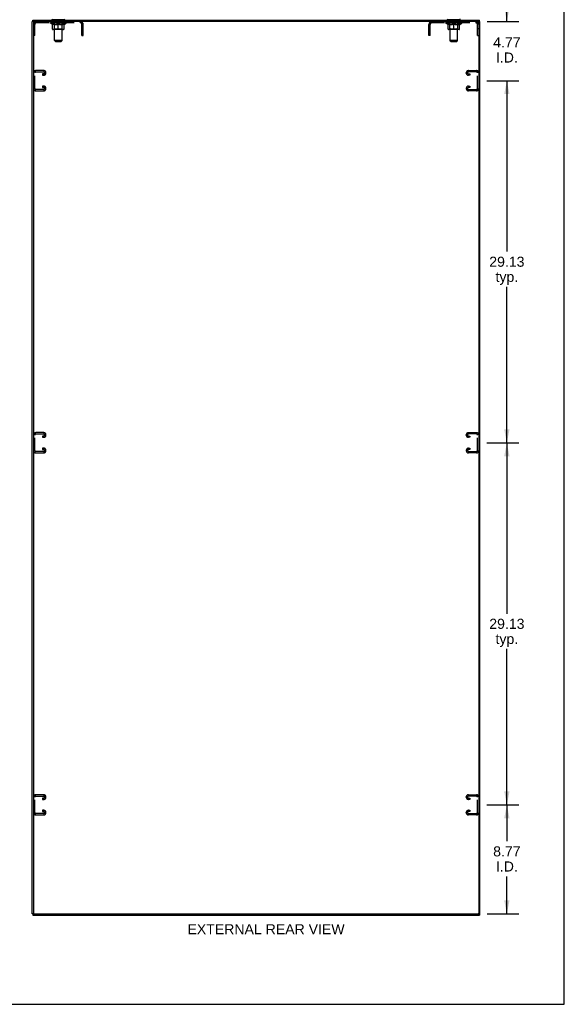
# Model space of a CAD drawing. Header units: inches. Extents: x 0 to 184, y 0 to 119.
# Tile 10 of 11: x 140 to 184, y 0 to 79. Entities that reach past the tile are written whole.
import ezdxf

# ---------------------------------------------------------------- set-up
doc = ezdxf.new("R2010")
doc.units = ezdxf.units.IN
doc.header["$LTSCALE"] = 10.098
doc.header["$MEASUREMENT"] = 0
doc.linetypes.add('HIDDEN', pattern=[0.2, 0.1, -0.1])
doc.layers.get('0').update_dxf_attribs({"linetype": 'CONTINUOUS'})
for name, color, linetype in [('02___PRT_ALL_AXES', 7, 'CONTINUOUS'), ('DEFAULT_2', 8, 'HIDDEN'), ('DIMENSIONS', 7, 'CONTINUOUS')]:
    doc.layers.add(name, color=color, linetype=linetype)
doc.styles.get("Standard").update_dxf_attribs({"font": 'arial.ttf'})
doc.dimstyles.new('DIMSTYLE_1', dxfattribs={"dimtxt": 0.81, "dimasz": 1.08, "dimexe": 0.09, "dimexo": 0.07, "dimgap": 0.0375, "dimtad": 0, "dimtih": 1, "dimtoh": 1, "dimzin": 4, "dimdsep": 46, "dimtxsty": 'Standard', "dimblk": '_FILLED', "dimblk1": '_FILLED', "dimblk2": '_FILLED', "dimcen": 0.09, "dimazin": 1, "dimtfac": 1, "dimtdec": 3, "dimtofl": 0, "dimtmove": 0, "dimatfit": 3, "dimldrblk": '_FILLED', "dimfxl": 1, "dimtolj": 1, "dimtzin": 4, "dimarcsym": 0})

# ---------------------------------------------------------------- blocks, each defined once
blk = doc.blocks.new('_FILLED')
at = {"color": 0, "linetype": 'ByBlock'}
blk.add_solid([(0, 0), (-1, 0.2), (-1, -0.2)], dxfattribs=at)
blk = doc.blocks.new('*D5')
at = {"layer": 'DIMENSIONS', "color": 2, "linetype": 'Continuous'}
for p, q in [((177.372, 16.043), (179.956, 16.043)), ((178.984, 16.043), (178.984, 13.112)), ((178.984, 7.272), (178.984, 10.277)), ((177.403, 7.272), (179.956, 7.272))]:
    blk.add_line(p, q, dxfattribs=at)
at = {"layer": 'DIMENSIONS', "color": 2, "linetype": 'Continuous', "xscale": 1.08, "yscale": 1.08, "zscale": 1.08}
for p, rotation in [((178.984, 16.043), 90), ((178.984, 7.272), 270)]:
    blk.add_blockref('_FILLED', p, dxfattribs=dict(at, rotation=rotation))
at = {"layer": 'DIMENSIONS', "color": 2, "linetype": 'Continuous', "insert": (178.984, 12.707), "char_height": 0.81, "width": 2.20115, "attachment_point": 2, "line_spacing_factor": 0.9}
blk.add_mtext('8.77\\PI.D.', dxfattribs=at)
blk = doc.blocks.new('*D6')
at = {"layer": 'DIMENSIONS', "color": 2, "linetype": 'Continuous'}
for p, q in [((177.372, 45.168), (179.956, 45.168)), ((178.984, 45.168), (178.984, 31.416)), ((178.984, 16.043), (178.984, 28.581)), ((177.372, 16.043), (179.956, 16.043))]:
    blk.add_line(p, q, dxfattribs=at)
at = {"layer": 'DIMENSIONS', "color": 2, "linetype": 'Continuous', "xscale": 1.08, "yscale": 1.08, "zscale": 1.08}
for p, rotation in [((178.984, 45.168), 90), ((178.984, 16.043), 270)]:
    blk.add_blockref('_FILLED', p, dxfattribs=dict(at, rotation=rotation))
at = {"layer": 'DIMENSIONS', "color": 2, "linetype": 'Continuous', "insert": (178.984, 31.011), "char_height": 0.81, "width": 2.83048, "attachment_point": 2, "line_spacing_factor": 0.9}
blk.add_mtext('29.13\\Ptyp.', dxfattribs=at)
blk = doc.blocks.new('*D7')
at = {"layer": 'DIMENSIONS', "color": 2, "linetype": 'Continuous'}
for p, q in [((177.372, 74.293), (179.956, 74.293)), ((178.984, 74.293), (178.984, 60.541)), ((178.984, 45.168), (178.984, 57.706)), ((177.372, 45.168), (179.956, 45.168))]:
    blk.add_line(p, q, dxfattribs=at)
at = {"layer": 'DIMENSIONS', "color": 2, "linetype": 'Continuous', "xscale": 1.08, "yscale": 1.08, "zscale": 1.08}
for p, rotation in [((178.984, 74.293), 90), ((178.984, 45.168), 270)]:
    blk.add_blockref('_FILLED', p, dxfattribs=dict(at, rotation=rotation))
at = {"layer": 'DIMENSIONS', "color": 2, "linetype": 'Continuous', "insert": (178.984, 60.136), "char_height": 0.81, "width": 2.83048, "attachment_point": 2, "line_spacing_factor": 0.9}
blk.add_mtext('29.13\\Ptyp.', dxfattribs=at)
blk = doc.blocks.new('*D8')
at = {"layer": 'DIMENSIONS', "color": 2, "linetype": 'Continuous'}
for p, q in [((178.984, 79.064), (178.984, 81.224)), ((177.403, 79.064), (179.956, 79.064)), ((177.372, 74.293), (179.956, 74.293)), ((178.984, 74.293), (178.984, 72.133))]:
    blk.add_line(p, q, dxfattribs=at)
at = {"layer": 'DIMENSIONS', "color": 2, "linetype": 'Continuous', "xscale": 1.08, "yscale": 1.08, "zscale": 1.08}
for p, rotation in [((178.984, 79.064), 270), ((178.984, 74.293), 90)]:
    blk.add_blockref('_FILLED', p, dxfattribs=dict(at, rotation=rotation))
at = {"layer": 'DIMENSIONS', "color": 2, "linetype": 'Continuous', "insert": (178.984, 77.776), "char_height": 0.81, "width": 2.20115, "attachment_point": 2, "line_spacing_factor": 0.9}
blk.add_mtext('4.77\\PI.D.', dxfattribs=at)

msp = doc.modelspace()

# ---------------------------------------------------------------- linework, layer by layer
at = {"color": 7, "linetype": 'Continuous'}
for p, q in [((183.6, 0), (183.6, 118.8)), ((140.985, 79.064), (140.824, 79.064)), ((140.876, 79.064), (140.876, 79.168)), ((140.928, 79.064), (140.928, 79.002)), ((142.428, 79.198), (142.428, 79.168)), ((143.428, 79.198), (142.428, 79.198)), ((143.428, 79.198), (143.428, 79.168)), ((174.22, 79.198), (174.22, 79.168)), ((175.22, 79.198), (174.22, 79.198)), ((175.22, 79.198), (175.22, 79.168)), ((176.663, 79.064), (176.824, 79.064)), ((176.72, 79.002), (176.72, 79.064)), ((176.772, 79.064), (176.772, 79.168)), ((140.876, 7.272), (140.824, 7.272)), ((140.876, 7.272), (140.876, 7.168)), ((140.893, 7.272), (140.985, 7.272)), ((140.928, 7.335), (140.928, 7.272)), ((176.663, 7.272), (176.755, 7.272)), ((176.72, 7.272), (176.72, 7.335)), ((176.772, 7.272), (176.824, 7.272)), ((176.772, 7.272), (176.772, 7.168)), ((0, 0), (183.6, 0))]:
    msp.add_line(p, q, dxfattribs=at)
at = {"color": 3, "linetype": 'Continuous'}
for p, q in [((140.824, 7.272), (140.824, 79.064)), ((140.876, 79.168), (176.772, 79.168)), ((140.928, 79.002), (140.928, 7.335)), ((176.658, 79.064), (140.991, 79.064)), ((176.72, 79.002), (176.72, 7.335)), ((176.824, 7.272), (176.824, 79.064)), ((140.876, 7.168), (176.772, 7.168)), ((140.991, 7.272), (176.658, 7.272))]:
    msp.add_line(p, q, dxfattribs=at)
at = {"color": 7, "linetype": 'Continuous'}
for centre, start, end in [((142.474, 79.267), 180, 270), ((143.382, 79.267), 270, 360), ((174.266, 79.267), 180, 270), ((175.174, 79.267), 270, 360)]:
    msp.add_arc(centre, 0.069, start, end, dxfattribs=at)
at = {"color": 3, "linetype": 'Continuous'}
for centre, start, end in [((140.991, 79.002), 90, 180), ((176.658, 79.002), 0, 90), ((140.991, 7.335), 180, 270), ((176.658, 7.335), 270, 360)]:
    msp.add_arc(centre, 0.0625, start, end, dxfattribs=at)
at = {"layer": '02___PRT_ALL_AXES', "color": 8, "linetype": 'HIDDEN'}
for p, q in [((142.491, 78.96), (142.491, 79.064)), ((143.366, 79.064), (142.491, 79.064)), ((143.366, 78.96), (142.491, 78.96)), ((143.366, 78.96), (143.366, 79.064)), ((174.283, 78.96), (174.283, 79.064)), ((175.158, 79.064), (174.283, 79.064)), ((175.158, 78.96), (174.283, 78.96)), ((175.158, 78.96), (175.158, 79.064))]:
    msp.add_line(p, q, dxfattribs=at)
at = {"layer": 'DEFAULT_2', "color": 8, "linetype": 'HIDDEN'}
for p, q in [((141.032, 78.469), (140.928, 78.469)), ((141.032, 77.939), (141.032, 78.818)), ((141.175, 78.96), (144.682, 78.96)), ((142.295, 78.921), (142.295, 78.968)), ((142.454, 78.81), (142.295, 78.921)), ((143.561, 78.921), (142.295, 78.921)), ((142.304, 78.962), (142.304, 78.968)), ((142.313, 78.958), (142.313, 78.962)), ((142.313, 78.958), (143.543, 78.958)), ((142.322, 78.958), (142.322, 78.962)), ((142.323, 78.958), (142.323, 78.962)), ((142.333, 78.962), (142.333, 78.968)), ((142.349, 78.958), (142.349, 78.962)), ((142.351, 78.958), (142.351, 78.962)), ((142.38, 78.962), (142.38, 78.968)), ((142.394, 78.958), (142.394, 78.962)), ((142.397, 78.958), (142.397, 78.962)), ((142.601, 78.961), (142.4, 78.961)), ((142.443, 78.962), (142.443, 78.968)), ((142.444, 78.958), (142.444, 78.961)), ((142.445, 78.958), (142.445, 78.961)), ((142.448, 78.958), (142.448, 78.961)), ((142.454, 78.81), (142.465, 78.81)), ((142.455, 78.958), (142.455, 78.962)), ((142.455, 78.958), (142.455, 78.961)), ((142.459, 78.958), (142.459, 78.962)), ((142.462, 78.958), (142.462, 78.962)), ((142.465, 78.447), (142.465, 78.853)), ((142.466, 78.958), (142.466, 78.961)), ((142.481, 78.958), (142.481, 78.961)), ((142.499, 78.958), (142.499, 78.964)), ((142.499, 78.958), (142.499, 78.961)), ((143.354, 78.41), (142.502, 78.41)), ((142.52, 78.958), (142.52, 78.961)), ((142.52, 78.958), (142.52, 78.961)), ((142.521, 78.962), (142.521, 78.968)), ((142.531, 78.958), (142.531, 78.962)), ((142.535, 78.958), (142.535, 78.962)), ((142.544, 78.958), (142.544, 78.961)), ((142.555, 78.958), (142.555, 78.965)), ((142.571, 78.958), (142.571, 78.961)), ((142.574, 78.958), (142.574, 78.961)), ((142.615, 78.45), (142.575, 78.41)), ((142.601, 78.958), (142.601, 78.961)), ((142.668, 78.961), (142.606, 78.961)), ((142.607, 78.81), (142.787, 78.81)), ((142.611, 78.962), (142.611, 78.968)), ((142.615, 78.45), (142.615, 78.918)), ((143.241, 78.45), (142.615, 78.45)), ((142.616, 79.198), (142.616, 79.168)), ((142.618, 78.958), (142.618, 78.962)), ((142.623, 78.958), (142.623, 78.962)), ((142.628, 77.517), (142.628, 79.164)), ((142.629, 78.958), (142.629, 78.967)), ((142.633, 78.958), (142.633, 78.961)), ((142.644, 78.958), (142.644, 78.961)), ((142.668, 78.958), (142.668, 78.961)), ((142.743, 78.961), (142.684, 78.961)), ((142.704, 78.958), (142.704, 78.961)), ((142.711, 78.962), (142.711, 78.968)), ((142.715, 78.958), (142.715, 78.962)), ((142.718, 78.958), (142.718, 78.968)), ((142.72, 78.958), (142.72, 78.962)), ((142.728, 78.958), (142.728, 78.962)), ((142.743, 78.958), (142.743, 78.961)), ((142.824, 78.961), (142.769, 78.961)), ((142.782, 78.958), (142.782, 78.961)), ((142.814, 78.961), (142.891, 78.966)), ((142.818, 78.962), (142.818, 78.968)), ((142.819, 78.968), (142.818, 78.968)), ((142.819, 78.962), (142.819, 78.968)), ((142.819, 78.958), (142.819, 78.962)), ((142.823, 78.958), (142.823, 78.962)), ((142.824, 78.958), (142.824, 78.962)), ((142.824, 78.958), (142.824, 78.961)), ((142.859, 78.961), (142.924, 78.961)), ((142.865, 78.958), (142.865, 78.961)), ((142.87, 78.961), (142.87, 78.965)), ((142.891, 78.961), (142.891, 78.966)), ((142.907, 78.958), (142.907, 78.961)), ((142.926, 78.962), (142.925, 78.962)), ((142.925, 78.958), (142.925, 78.962)), ((142.926, 78.958), (142.926, 78.962)), ((142.928, 78.962), (142.928, 78.968)), ((142.928, 78.968), (143.042, 78.961)), ((142.928, 78.41), (142.928, 78.854)), ((142.931, 78.958), (142.931, 78.962)), ((142.931, 78.958), (142.931, 78.962)), ((142.931, 78.962), (142.931, 78.962)), ((142.949, 78.958), (142.949, 78.961)), ((142.949, 78.961), (142.997, 78.961)), ((142.992, 78.958), (142.992, 78.961)), ((143.032, 78.958), (143.032, 78.962)), ((143.033, 78.958), (143.033, 78.961)), ((143.033, 78.961), (143.087, 78.961)), ((143.034, 78.958), (143.034, 78.962)), ((143.037, 78.962), (143.037, 78.968)), ((143.037, 78.968), (143.038, 78.968)), ((143.038, 78.962), (143.038, 78.968)), ((143.038, 78.958), (143.038, 78.962)), ((143.069, 78.81), (143.249, 78.81)), ((143.074, 78.958), (143.074, 78.961)), ((143.113, 78.958), (143.113, 78.961)), ((143.113, 78.961), (143.172, 78.961)), ((143.128, 78.958), (143.128, 78.962)), ((143.136, 78.958), (143.136, 78.962)), ((143.139, 78.958), (143.139, 78.968)), ((143.141, 78.958), (143.141, 78.962)), ((143.145, 78.962), (143.145, 78.968)), ((143.152, 78.958), (143.152, 78.961)), ((143.188, 78.958), (143.188, 78.961)), ((143.188, 78.961), (143.25, 78.961)), ((143.212, 78.958), (143.212, 78.961)), ((143.223, 78.958), (143.223, 78.961)), ((143.227, 78.958), (143.227, 78.967)), ((143.228, 77.517), (143.228, 79.164)), ((143.233, 78.958), (143.233, 78.962)), ((143.238, 78.958), (143.238, 78.962)), ((143.241, 79.198), (143.241, 79.168)), ((143.241, 78.45), (143.241, 78.918)), ((143.241, 78.45), (143.281, 78.41)), ((143.245, 78.962), (143.245, 78.968)), ((143.255, 78.958), (143.255, 78.961)), ((143.255, 78.961), (143.456, 78.961)), ((143.282, 78.958), (143.282, 78.961)), ((143.285, 78.958), (143.285, 78.961)), ((143.301, 78.958), (143.301, 78.965)), ((143.312, 78.958), (143.312, 78.961)), ((143.321, 78.958), (143.321, 78.962)), ((143.325, 78.958), (143.325, 78.962)), ((143.335, 78.962), (143.335, 78.968)), ((143.337, 78.958), (143.337, 78.961)), ((143.337, 78.958), (143.337, 78.961)), ((143.357, 78.958), (143.357, 78.964)), ((143.357, 78.958), (143.357, 78.961)), ((143.376, 78.958), (143.376, 78.961)), ((143.39, 78.958), (143.39, 78.961)), ((143.392, 78.447), (143.392, 78.853)), ((143.392, 78.81), (143.402, 78.81)), ((143.394, 78.958), (143.394, 78.962)), ((143.397, 78.958), (143.397, 78.962)), ((143.401, 78.958), (143.401, 78.962)), ((143.401, 78.958), (143.401, 78.961)), ((143.402, 78.81), (143.561, 78.921)), ((143.408, 78.958), (143.408, 78.961)), ((143.411, 78.958), (143.411, 78.961)), ((143.412, 78.958), (143.412, 78.961)), ((143.413, 78.962), (143.413, 78.968)), ((143.459, 78.958), (143.459, 78.962)), ((143.462, 78.958), (143.462, 78.962)), ((143.476, 78.962), (143.476, 78.968)), ((143.505, 78.958), (143.505, 78.962)), ((143.507, 78.958), (143.507, 78.962)), ((143.523, 78.962), (143.523, 78.968)), ((143.533, 78.958), (143.533, 78.962)), ((143.534, 78.958), (143.534, 78.962)), ((143.543, 78.958), (143.543, 78.962)), ((143.552, 78.962), (143.552, 78.968)), ((143.561, 78.921), (143.561, 78.968)), ((144.824, 77.939), (144.824, 78.818)), ((144.928, 78.469), (144.824, 78.469)), ((144.928, 77.939), (144.928, 78.818)), ((172.72, 77.939), (172.72, 78.818)), ((172.824, 78.469), (172.72, 78.469)), ((172.824, 77.939), (172.824, 78.818)), ((172.967, 78.96), (176.474, 78.96)), ((174.087, 78.921), (174.087, 78.968)), ((175.353, 78.921), (174.087, 78.921)), ((174.246, 78.81), (174.087, 78.921)), ((174.096, 78.962), (174.096, 78.968)), ((174.105, 78.958), (174.105, 78.962)), ((174.105, 78.958), (175.335, 78.958)), ((174.114, 78.958), (174.114, 78.962)), ((174.115, 78.958), (174.115, 78.962)), ((174.125, 78.962), (174.125, 78.968)), ((174.141, 78.958), (174.141, 78.962)), ((174.143, 78.958), (174.143, 78.962)), ((174.172, 78.962), (174.172, 78.968)), ((174.186, 78.958), (174.186, 78.962)), ((174.189, 78.958), (174.189, 78.962)), ((174.393, 78.961), (174.192, 78.961)), ((174.235, 78.962), (174.235, 78.968)), ((174.236, 78.958), (174.236, 78.961)), ((174.237, 78.958), (174.237, 78.961)), ((174.24, 78.958), (174.24, 78.961)), ((174.246, 78.81), (174.257, 78.81)), ((174.247, 78.958), (174.247, 78.962)), ((174.247, 78.958), (174.247, 78.961)), ((174.251, 78.958), (174.251, 78.962)), ((174.254, 78.958), (174.254, 78.962)), ((174.257, 78.447), (174.257, 78.853)), ((174.258, 78.958), (174.258, 78.961)), ((174.273, 78.958), (174.273, 78.961)), ((174.291, 78.958), (174.291, 78.964)), ((174.291, 78.958), (174.291, 78.961)), ((175.146, 78.41), (174.294, 78.41)), ((174.312, 78.958), (174.312, 78.961)), ((174.312, 78.958), (174.312, 78.961)), ((174.313, 78.962), (174.313, 78.968)), ((174.323, 78.958), (174.323, 78.962)), ((174.327, 78.958), (174.327, 78.962)), ((174.336, 78.958), (174.336, 78.961)), ((174.347, 78.958), (174.347, 78.965)), ((174.363, 78.958), (174.363, 78.961)), ((174.366, 78.958), (174.366, 78.961)), ((174.407, 78.45), (174.367, 78.41)), ((174.393, 78.958), (174.393, 78.961)), ((174.46, 78.961), (174.398, 78.961)), ((174.399, 78.81), (174.579, 78.81)), ((174.403, 78.962), (174.403, 78.968)), ((174.407, 78.45), (174.407, 78.918)), ((175.033, 78.45), (174.407, 78.45)), ((174.408, 79.198), (174.408, 79.168)), ((174.41, 78.958), (174.41, 78.962)), ((174.415, 78.958), (174.415, 78.962)), ((174.42, 77.517), (174.42, 79.164)), ((174.421, 78.958), (174.421, 78.967)), ((174.425, 78.958), (174.425, 78.961)), ((174.436, 78.958), (174.436, 78.961)), ((174.46, 78.958), (174.46, 78.961)), ((174.535, 78.961), (174.476, 78.961)), ((174.496, 78.958), (174.496, 78.961)), ((174.503, 78.962), (174.503, 78.968)), ((174.507, 78.958), (174.507, 78.962)), ((174.51, 78.958), (174.51, 78.968)), ((174.512, 78.958), (174.512, 78.962)), ((174.52, 78.958), (174.52, 78.962)), ((174.535, 78.958), (174.535, 78.961)), ((174.616, 78.961), (174.561, 78.961)), ((174.574, 78.958), (174.574, 78.961)), ((174.606, 78.961), (174.683, 78.966)), ((174.61, 78.962), (174.61, 78.968)), ((174.611, 78.968), (174.61, 78.968)), ((174.611, 78.962), (174.611, 78.968)), ((174.611, 78.958), (174.611, 78.962)), ((174.615, 78.958), (174.615, 78.962)), ((174.616, 78.958), (174.616, 78.962)), ((174.616, 78.958), (174.616, 78.961)), ((174.651, 78.961), (174.716, 78.961)), ((174.657, 78.958), (174.657, 78.961)), ((174.662, 78.961), (174.662, 78.965)), ((174.683, 78.961), (174.683, 78.966)), ((174.699, 78.958), (174.699, 78.961)), ((174.718, 78.962), (174.717, 78.962)), ((174.717, 78.958), (174.717, 78.962)), ((174.718, 78.958), (174.718, 78.962)), ((174.72, 78.962), (174.72, 78.968)), ((174.72, 78.968), (174.834, 78.961)), ((174.72, 78.41), (174.72, 78.854)), ((174.723, 78.958), (174.723, 78.962)), ((174.723, 78.958), (174.723, 78.962)), ((174.723, 78.962), (174.723, 78.962)), ((174.741, 78.958), (174.741, 78.961)), ((174.741, 78.961), (174.789, 78.961)), ((174.784, 78.958), (174.784, 78.961)), ((174.824, 78.958), (174.824, 78.962)), ((174.825, 78.958), (174.825, 78.961)), ((174.825, 78.961), (174.879, 78.961)), ((174.826, 78.958), (174.826, 78.962)), ((174.829, 78.962), (174.829, 78.968)), ((174.829, 78.968), (174.83, 78.968)), ((174.83, 78.962), (174.83, 78.968)), ((174.83, 78.958), (174.83, 78.962)), ((174.861, 78.81), (175.041, 78.81)), ((174.866, 78.958), (174.866, 78.961)), ((174.905, 78.958), (174.905, 78.961)), ((174.905, 78.961), (174.964, 78.961)), ((174.92, 78.958), (174.92, 78.962)), ((174.928, 78.958), (174.928, 78.962)), ((174.931, 78.958), (174.931, 78.968)), ((174.933, 78.958), (174.933, 78.962)), ((174.937, 78.962), (174.937, 78.968)), ((174.944, 78.958), (174.944, 78.961)), ((174.98, 78.958), (174.98, 78.961)), ((174.98, 78.961), (175.042, 78.961)), ((175.004, 78.958), (175.004, 78.961)), ((175.015, 78.958), (175.015, 78.961)), ((175.019, 78.958), (175.019, 78.967)), ((175.02, 77.517), (175.02, 79.164)), ((175.025, 78.958), (175.025, 78.962)), ((175.03, 78.958), (175.03, 78.962)), ((175.033, 79.198), (175.033, 79.168)), ((175.033, 78.45), (175.033, 78.918)), ((175.033, 78.45), (175.073, 78.41)), ((175.037, 78.962), (175.037, 78.968)), ((175.047, 78.958), (175.047, 78.961)), ((175.047, 78.961), (175.248, 78.961)), ((175.074, 78.958), (175.074, 78.961)), ((175.077, 78.958), (175.077, 78.961)), ((175.093, 78.958), (175.093, 78.965)), ((175.104, 78.958), (175.104, 78.961)), ((175.113, 78.958), (175.113, 78.962)), ((175.117, 78.958), (175.117, 78.962)), ((175.127, 78.962), (175.127, 78.968)), ((175.129, 78.958), (175.129, 78.961)), ((175.129, 78.958), (175.129, 78.961)), ((175.149, 78.958), (175.149, 78.964)), ((175.149, 78.958), (175.149, 78.961)), ((175.168, 78.958), (175.168, 78.961)), ((175.182, 78.958), (175.182, 78.961)), ((175.184, 78.447), (175.184, 78.853)), ((175.184, 78.81), (175.194, 78.81)), ((175.186, 78.958), (175.186, 78.962)), ((175.189, 78.958), (175.189, 78.962)), ((175.193, 78.958), (175.193, 78.962)), ((175.193, 78.958), (175.193, 78.961)), ((175.194, 78.81), (175.353, 78.921)), ((175.2, 78.958), (175.2, 78.961)), ((175.203, 78.958), (175.203, 78.961)), ((175.204, 78.958), (175.204, 78.961)), ((175.205, 78.962), (175.205, 78.968)), ((175.251, 78.958), (175.251, 78.962)), ((175.254, 78.958), (175.254, 78.962)), ((175.268, 78.962), (175.268, 78.968)), ((175.297, 78.958), (175.297, 78.962)), ((175.299, 78.958), (175.299, 78.962)), ((175.315, 78.962), (175.315, 78.968)), ((175.325, 78.958), (175.325, 78.962)), ((175.326, 78.958), (175.326, 78.962)), ((175.335, 78.958), (175.335, 78.962)), ((175.344, 78.962), (175.344, 78.968)), ((175.353, 78.921), (175.353, 78.968)), ((176.616, 77.939), (176.616, 78.818)), ((176.72, 78.469), (176.616, 78.469)), ((141.032, 77.939), (140.928, 77.939)), ((144.824, 77.939), (144.928, 77.939)), ((172.824, 77.939), (172.72, 77.939)), ((176.616, 77.939), (176.72, 77.939)), ((142.697, 77.448), (142.628, 77.517)), ((143.228, 77.517), (142.628, 77.517)), ((142.697, 77.448), (143.159, 77.448)), ((143.159, 77.448), (143.228, 77.517)), ((175.02, 77.517), (174.42, 77.517)), ((174.489, 77.448), (174.42, 77.517)), ((174.489, 77.448), (174.951, 77.448)), ((174.951, 77.448), (175.02, 77.517)), ((140.939, 74.926), (140.939, 73.661)), ((141.043, 73.675), (141.043, 74.912)), ((141.759, 75.106), (141.119, 75.106)), ((141.133, 75.002), (141.745, 75.002)), ((141.657, 74.835), (141.657, 74.731)), ((141.745, 74.835), (141.657, 74.835)), ((141.657, 74.731), (141.759, 74.731)), ((141.939, 74.911), (141.939, 74.926)), ((175.72, 74.911), (175.72, 74.926)), ((175.9, 75.106), (176.54, 75.106)), ((176.001, 74.731), (175.9, 74.731)), ((176.526, 75.002), (175.914, 75.002)), ((175.914, 74.835), (176.001, 74.835)), ((176.001, 74.835), (176.001, 74.731)), ((176.616, 73.675), (176.616, 74.912)), ((141.657, 73.856), (141.657, 73.752)), ((141.759, 73.856), (141.657, 73.856)), ((141.657, 73.752), (141.745, 73.752)), ((141.939, 73.661), (141.939, 73.676)), ((175.72, 73.661), (175.72, 73.676)), ((175.9, 73.856), (176.001, 73.856)), ((176.001, 73.752), (175.914, 73.752)), ((176.001, 73.856), (176.001, 73.752)), ((141.119, 73.481), (141.759, 73.481)), ((141.745, 73.585), (141.133, 73.585)), ((176.54, 73.481), (175.9, 73.481)), ((175.914, 73.585), (176.526, 73.585)), ((141.759, 45.981), (141.119, 45.981)), ((175.9, 45.981), (176.54, 45.981)), ((140.939, 45.801), (140.939, 44.536)), ((141.043, 44.55), (141.043, 45.787)), ((141.133, 45.877), (141.745, 45.877)), ((141.657, 45.71), (141.657, 45.606)), ((141.745, 45.71), (141.657, 45.71)), ((141.657, 45.606), (141.759, 45.606)), ((141.939, 45.786), (141.939, 45.801)), ((175.72, 45.786), (175.72, 45.801)), ((176.001, 45.606), (175.9, 45.606)), ((176.526, 45.877), (175.914, 45.877)), ((175.914, 45.71), (176.001, 45.71)), ((176.001, 45.71), (176.001, 45.606)), ((176.616, 44.55), (176.616, 45.787)), ((141.119, 44.356), (141.759, 44.356)), ((141.745, 44.46), (141.133, 44.46)), ((141.657, 44.731), (141.657, 44.627)), ((141.759, 44.731), (141.657, 44.731)), ((141.657, 44.627), (141.745, 44.627)), ((141.939, 44.536), (141.939, 44.551)), ((175.72, 44.536), (175.72, 44.551)), ((175.9, 44.731), (176.001, 44.731)), ((176.54, 44.356), (175.9, 44.356)), ((176.001, 44.627), (175.914, 44.627)), ((175.914, 44.46), (176.526, 44.46)), ((176.001, 44.731), (176.001, 44.627)), ((140.939, 16.676), (140.939, 15.411)), ((141.043, 15.425), (141.043, 16.662)), ((141.759, 16.856), (141.119, 16.856)), ((141.133, 16.752), (141.745, 16.752)), ((141.939, 16.661), (141.939, 16.676)), ((175.72, 16.661), (175.72, 16.676)), ((175.9, 16.856), (176.54, 16.856)), ((176.526, 16.752), (175.914, 16.752)), ((176.616, 15.425), (176.616, 16.662)), ((141.745, 16.585), (141.657, 16.585)), ((141.657, 16.585), (141.657, 16.481)), ((141.657, 16.481), (141.759, 16.481)), ((176.001, 16.481), (175.9, 16.481)), ((175.914, 16.585), (176.001, 16.585)), ((176.001, 16.585), (176.001, 16.481)), ((141.119, 15.231), (141.759, 15.231)), ((141.745, 15.335), (141.133, 15.335)), ((141.759, 15.606), (141.657, 15.606)), ((141.657, 15.606), (141.657, 15.502)), ((141.657, 15.502), (141.745, 15.502)), ((141.939, 15.411), (141.939, 15.426)), ((175.72, 15.411), (175.72, 15.426)), ((175.9, 15.606), (176.001, 15.606)), ((176.54, 15.231), (175.9, 15.231)), ((176.001, 15.502), (175.914, 15.502)), ((175.914, 15.335), (176.526, 15.335)), ((176.001, 15.606), (176.001, 15.502))]:
    msp.add_line(p, q, dxfattribs=at)
for points in [[(142.614, 78.81), (142.59, 78.814), (142.565, 78.82), (142.54, 78.827), (142.515, 78.835), (142.49, 78.843), (142.465, 78.853)], [(142.465, 78.852), (142.489, 78.843), (142.513, 78.834), (142.537, 78.827), (142.56, 78.82), (142.584, 78.815), (142.607, 78.81)], [(142.928, 78.854), (142.902, 78.844), (142.876, 78.835), (142.851, 78.827), (142.826, 78.82), (142.802, 78.814), (142.777, 78.81)], [(142.787, 78.81), (142.81, 78.815), (142.833, 78.82), (142.857, 78.827), (142.88, 78.834), (142.904, 78.843), (142.928, 78.852)], [(143.079, 78.81), (143.054, 78.815), (143.029, 78.82), (143.004, 78.827), (142.979, 78.835), (142.954, 78.844), (142.928, 78.854)], [(142.928, 78.852), (142.952, 78.843), (142.976, 78.834), (143, 78.827), (143.023, 78.82), (143.046, 78.815), (143.069, 78.81)], [(143.392, 78.853), (143.366, 78.843), (143.34, 78.834), (143.315, 78.827), (143.291, 78.82), (143.266, 78.814), (143.242, 78.81)], [(143.249, 78.81), (143.273, 78.815), (143.296, 78.82), (143.32, 78.827), (143.343, 78.834), (143.367, 78.843), (143.392, 78.852)], [(174.406, 78.81), (174.382, 78.814), (174.357, 78.82), (174.332, 78.827), (174.307, 78.835), (174.282, 78.843), (174.257, 78.853)], [(174.257, 78.852), (174.281, 78.843), (174.305, 78.834), (174.329, 78.827), (174.352, 78.82), (174.376, 78.815), (174.399, 78.81)], [(174.72, 78.854), (174.694, 78.844), (174.668, 78.835), (174.643, 78.827), (174.618, 78.82), (174.594, 78.814), (174.569, 78.81)], [(174.579, 78.81), (174.602, 78.815), (174.625, 78.82), (174.649, 78.827), (174.672, 78.834), (174.696, 78.843), (174.72, 78.852)], [(174.871, 78.81), (174.846, 78.815), (174.821, 78.82), (174.796, 78.827), (174.771, 78.835), (174.746, 78.844), (174.72, 78.854)], [(174.72, 78.852), (174.744, 78.843), (174.768, 78.834), (174.792, 78.827), (174.815, 78.82), (174.838, 78.815), (174.861, 78.81)], [(175.184, 78.853), (175.158, 78.843), (175.132, 78.834), (175.107, 78.827), (175.083, 78.82), (175.058, 78.814), (175.034, 78.81)], [(175.041, 78.81), (175.065, 78.815), (175.088, 78.82), (175.112, 78.827), (175.135, 78.834), (175.159, 78.843), (175.184, 78.852)]]:
    msp.add_lwpolyline(points, dxfattribs=at)
for centre, radius, start, end in [((141.175, 78.818), 0.246, 90, 180), ((141.175, 78.818), 0.142, 90, 180), ((142.502, 78.447), 0.0371, 180, 270), ((142.575, 78.918), 0.0398, 0, 90), ((142.594, 79.164), 0.0345, 0, 90), ((143.263, 79.164), 0.0345, 90, 180), ((143.281, 78.918), 0.0398, 90, 180), ((143.354, 78.447), 0.0371, 270, 360), ((144.682, 78.818), 0.246, 0, 90), ((144.682, 78.818), 0.142, 0, 90), ((172.967, 78.818), 0.246, 90, 180), ((172.967, 78.818), 0.142, 90, 180), ((174.294, 78.447), 0.0371, 180, 270), ((174.367, 78.918), 0.0398, 0, 90), ((174.386, 79.164), 0.0345, 0, 90), ((175.055, 79.164), 0.0345, 90, 180), ((175.073, 78.918), 0.0398, 90, 180), ((175.146, 78.447), 0.0371, 270, 360), ((176.474, 78.818), 0.246, 0, 90), ((176.474, 78.818), 0.142, 0, 90), ((141.119, 74.926), 0.18, 90, 180), ((141.133, 74.912), 0.09, 90, 180), ((141.745, 74.912), 0.09, 0, 90), ((141.745, 74.925), 0.09, 270, 351.78079), ((141.759, 74.926), 0.18, 0, 90), ((141.759, 74.911), 0.18, 270, 360), ((175.9, 74.926), 0.18, 90, 180), ((175.9, 74.911), 0.18, 180, 270), ((175.914, 74.912), 0.09, 90, 180), ((175.914, 74.925), 0.09, 188.21921, 270), ((176.526, 74.912), 0.09, 0, 90), ((176.54, 74.926), 0.18, 0, 90), ((141.119, 73.661), 0.18, 180, 270), ((141.133, 73.675), 0.09, 180, 270), ((141.745, 73.662), 0.09, 0, 90), ((141.745, 73.675), 0.09, 270, 351.78079), ((141.759, 73.676), 0.18, 0, 90), ((141.759, 73.661), 0.18, 270, 360), ((175.9, 73.676), 0.18, 90, 180), ((175.9, 73.661), 0.18, 180, 270), ((175.914, 73.662), 0.09, 90, 180), ((175.914, 73.675), 0.09, 188.21921, 270), ((176.526, 73.675), 0.09, 270, 360), ((176.54, 73.661), 0.18, 270, 360), ((141.119, 45.801), 0.18, 90, 180), ((141.759, 45.801), 0.18, 0, 90), ((175.9, 45.801), 0.18, 90, 180), ((176.54, 45.801), 0.18, 0, 90), ((141.133, 45.787), 0.09, 90, 180), ((141.745, 45.787), 0.09, 0, 90), ((141.745, 45.8), 0.09, 270, 351.78079), ((141.759, 45.786), 0.18, 270, 360), ((175.9, 45.786), 0.18, 180, 270), ((175.914, 45.787), 0.09, 90, 180), ((175.914, 45.8), 0.09, 188.21921, 270), ((176.526, 45.787), 0.09, 0, 90), ((141.119, 44.536), 0.18, 180, 270), ((141.133, 44.55), 0.09, 180, 270), ((141.745, 44.537), 0.09, 0, 90), ((141.745, 44.55), 0.09, 270, 351.78079), ((141.759, 44.551), 0.18, 0, 90), ((141.759, 44.536), 0.18, 270, 360), ((175.9, 44.551), 0.18, 90, 180), ((175.9, 44.536), 0.18, 180, 270), ((175.914, 44.537), 0.09, 90, 180), ((175.914, 44.55), 0.09, 188.21921, 270), ((176.526, 44.55), 0.09, 270, 360), ((176.54, 44.536), 0.18, 270, 360), ((141.119, 16.676), 0.18, 90, 180), ((141.133, 16.662), 0.09, 90, 180), ((141.745, 16.662), 0.09, 0, 90), ((141.745, 16.675), 0.09, 270, 351.78079), ((141.759, 16.676), 0.18, 0, 90), ((141.759, 16.661), 0.18, 270, 360), ((175.9, 16.676), 0.18, 90, 180), ((175.9, 16.661), 0.18, 180, 270), ((175.914, 16.662), 0.09, 90, 180), ((175.914, 16.675), 0.09, 188.21921, 270), ((176.526, 16.662), 0.09, 0, 90), ((176.54, 16.676), 0.18, 0, 90), ((141.119, 15.411), 0.18, 180, 270), ((141.133, 15.425), 0.09, 180, 270), ((141.745, 15.412), 0.09, 0, 90), ((141.745, 15.425), 0.09, 270, 351.78079), ((141.759, 15.426), 0.18, 0, 90), ((141.759, 15.411), 0.18, 270, 360), ((175.9, 15.426), 0.18, 90, 180), ((175.9, 15.411), 0.18, 180, 270), ((175.914, 15.412), 0.09, 90, 180), ((175.914, 15.425), 0.09, 188.21921, 270), ((176.526, 15.425), 0.09, 270, 360), ((176.54, 15.411), 0.18, 270, 360)]:
    msp.add_arc(centre, radius, start, end, dxfattribs=at)
for centre, major_axis, ratio, start_param, end_param in [((142.928, 78.968), (0.633, 0.007), 0.05963, 2.96643, 3.140963), ((142.275, 78.956), (0.198, 0), 0.060556, 0.430652, 1.470503), ((142.928, 78.968), (0.633, 0), 0.060556, 3.141593, 3.316126), ((142.275, 78.95), (0.198, 0.002), 0.05963, 1.376596, 1.469874), ((142.928, 78.968), (0.633, 0.013), 0.05688, 2.791345, 2.965878), ((142.251, 78.956), (0.198, 0.002), 0.05963, 0.25549, 1.295341), ((142.319, 78.956), (0.198, -0.002), 0.05963, 0.605815, 1.645666), ((142.928, 78.968), (0.633, -0.007), 0.05963, -2.96643, -2.791898), ((142.319, 78.95), (0.198, 0), 0.060556, 1.551758, 1.645036), ((142.251, 78.95), (0.198, 0.004), 0.05688, 1.20151, 1.294789), ((142.32, 78.952), (0.164, 0.002), 0.05963, 1.065228, 1.614276), ((142.301, 78.952), (0.164, 0.003), 0.05688, 0.890143, 1.43919), ((142.359, 78.952), (0.164, 0), 0.060556, 1.240391, 1.789438), ((142.928, 78.968), (0.633, 0.019), 0.052395, 2.616403, 2.790936), ((142.247, 78.956), (0.198, 0.004), 0.05688, 0.080405, 1.120256), ((142.382, 78.956), (0.198, -0.004), 0.05688, 0.7809, 1.820751), ((142.928, 78.968), (0.633, -0.013), 0.05688, -2.791345, -2.616812), ((142.382, 78.95), (0.198, -0.002), 0.05963, 1.72692, 1.820198), ((142.247, 78.95), (0.198, 0.006), 0.052395, 1.026568, 1.119847), ((142.3, 78.952), (0.164, 0.005), 0.052395, 0.715201, 1.264248), ((142.414, 78.952), (0.164, -0.002), 0.05963, 1.415553, 1.9646), ((142.928, 78.968), (0.633, 0.025), 0.046319, 2.441654, 2.616187), ((142.461, 78.956), (0.198, -0.006), 0.052395, 0.955842, 1.995693), ((142.264, 78.956), (0.198, 0.006), 0.052395, -0.094537, 0.945314), ((142.928, 78.968), (0.633, -0.019), 0.052395, -2.616403, -2.44187), ((142.461, 78.95), (0.198, -0.004), 0.05688, 1.902006, 1.995284), ((142.264, 78.95), (0.198, 0.008), 0.046319, 0.851819, 0.945098), ((142.318, 78.952), (0.164, 0.006), 0.046319, 0.540452, 1.089499), ((142.485, 78.952), (0.164, -0.003), 0.05688, 1.590638, 2.139686), ((142.928, 78.968), (0.633, 0.029), 0.038841, 2.267123, 2.441656), ((142.554, 78.956), (0.198, -0.008), 0.046319, 1.130591, 2.170442), ((142.301, 78.956), (0.198, 0.008), 0.046319, -0.269286, 0.770565), ((142.928, 78.968), (0.633, -0.025), 0.046319, -2.441654, -2.267121), ((142.554, 78.95), (0.198, -0.006), 0.052395, 2.076947, 2.170226), ((142.301, 78.95), (0.198, 0.009), 0.038841, 0.677289, 0.770567), ((142.355, 78.952), (0.164, 0.008), 0.038841, 0.365921, 0.914969), ((142.57, 78.952), (0.164, -0.005), 0.052395, 1.76558, 2.314627), ((142.928, 78.968), (0.633, 0.033), 0.030195, 2.09281, 2.267343), ((142.659, 78.956), (0.198, -0.009), 0.038841, 1.305122, 2.344973), ((142.357, 78.956), (0.198, 0.009), 0.038841, -0.443817, 0.596034), ((142.928, 78.968), (0.633, -0.029), 0.038841, -2.267123, -2.092591), ((142.659, 78.95), (0.198, -0.008), 0.046319, 2.251696, 2.344975), ((142.357, 78.95), (0.198, 0.01), 0.030195, 0.502975, 0.596254), ((142.41, 78.952), (0.164, 0.009), 0.030195, 0.191608, 0.740655), ((142.665, 78.952), (0.164, -0.006), 0.046319, 1.940329, 2.489376), ((142.431, 78.956), (0.198, 0.01), 0.030195, -0.61813, 0.421721), ((142.928, 78.968), (0.633, 0.036), 0.020645, 1.918687, 2.09322), ((142.772, 78.956), (0.198, -0.01), 0.030195, 1.479435, 2.519286), ((142.928, 78.968), (0.633, -0.033), 0.030195, -2.09281, -1.918277), ((142.772, 78.95), (0.198, -0.009), 0.038841, 2.426227, 2.519505), ((142.431, 78.95), (0.198, 0.011), 0.020645, 0.328852, 0.422131), ((142.48, 78.952), (0.164, 0.009), 0.020645, 0.017485, 0.566532), ((142.769, 78.952), (0.164, -0.008), 0.038841, 2.11486, 2.663907), ((142.519, 78.956), (0.198, 0.011), 0.020645, -0.792253, 0.247598), ((142.928, 78.968), (0.633, 0.038), 0.010478, 1.744704, 1.919237), ((142.89, 78.956), (0.198, -0.011), 0.020645, 1.653558, 2.693409), ((142.928, 78.968), (0.633, -0.036), 0.020645, -1.918687, -1.744154), ((142.89, 78.95), (0.198, -0.01), 0.030195, 2.60054, 2.693819), ((142.519, 78.95), (0.198, 0.012), 0.010478, 0.154869, 0.248148), ((142.563, 78.952), (0.164, 0.01), 0.010478, 6.126688, 6.675735), ((142.877, 78.952), (0.164, -0.009), 0.030195, 2.289173, 2.83822), ((142.62, 78.956), (0.198, 0.012), 0.010478, -0.966236, -0.000846), ((143.009, 78.956), (0.198, -0.012), 0.010478, 1.827541, 2.867392), ((142.928, 78.968), (0.633, -0.038), 0.010478, -1.744704, -1.570171), ((143.009, 78.95), (0.198, -0.011), 0.020645, 2.774664, 2.867942), ((142.987, 78.952), (0.164, -0.009), 0.020645, 2.463296, 3.012344), ((142.847, 78.956), (0.198, 0.012), 0.010478, 0.274201, 1.314052), ((142.761, 78.952), (0.164, 0.01), 0.010478, -0.000298, 0.504314), ((142.731, 78.95), (0.198, 0.012), 0.010478, 0.192946, 0.399283), ((142.928, 78.968), (0.633, 0.038), 0.010478, -1.578586, -1.396888), ((143.125, 78.95), (0.198, -0.012), 0.010478, 2.948646, 3.041925), ((143.095, 78.952), (0.164, -0.01), 0.010478, 2.637279, 3.142076), ((142.966, 78.956), (0.198, 0.011), 0.020645, 0.448184, 1.488034), ((142.869, 78.952), (0.164, 0.009), 0.020645, 0.129249, 0.678296), ((142.847, 78.95), (0.198, 0.011), 0.020645, 0.273651, 0.366929), ((143.236, 78.956), (0.198, -0.012), 0.010478, -3.140747, -2.175357), ((142.928, 78.968), (0.633, 0.036), 0.020645, -1.397439, -1.222906), ((142.928, 78.968), (0.633, -0.038), 0.010478, 1.222355, 1.396888), ((143.084, 78.956), (0.198, 0.01), 0.030195, 0.622307, 1.662158), ((142.979, 78.952), (0.164, 0.009), 0.030195, 0.303372, 0.852419), ((143.293, 78.952), (0.164, -0.01), 0.010478, 2.749043, 3.29809), ((143.337, 78.956), (0.198, -0.011), 0.020645, 2.893995, 3.933846), ((142.966, 78.95), (0.198, 0.01), 0.030195, 0.447774, 0.541052), ((143.337, 78.95), (0.198, -0.012), 0.010478, 2.893445, 2.986723), ((143.197, 78.956), (0.198, 0.009), 0.038841, 0.79662, 1.836471), ((142.928, 78.968), (0.633, 0.033), 0.030195, -1.223315, -1.048783), ((142.928, 78.968), (0.633, -0.036), 0.020645, 1.048373, 1.222906), ((143.087, 78.952), (0.164, 0.008), 0.038841, 0.477686, 1.026733), ((143.376, 78.952), (0.164, -0.009), 0.020645, 2.57506, 3.124108), ((143.425, 78.956), (0.198, -0.01), 0.030195, 2.719872, 3.759723), ((143.302, 78.956), (0.198, 0.008), 0.046319, 0.971151, 2.011002), ((143.084, 78.95), (0.198, 0.009), 0.038841, 0.622087, 0.715366), ((143.425, 78.95), (0.198, -0.011), 0.020645, 2.719462, 2.812741), ((142.928, 78.968), (0.633, 0.029), 0.038841, -1.049002, -0.874469), ((142.928, 78.968), (0.633, -0.033), 0.030195, 0.87425, 1.048783), ((143.191, 78.952), (0.164, 0.006), 0.046319, 0.652216, 1.201263), ((143.395, 78.956), (0.198, 0.006), 0.052395, 1.1459, 2.185751), ((143.447, 78.952), (0.164, -0.009), 0.030195, 2.400937, 2.949985), ((143.499, 78.956), (0.198, -0.009), 0.038841, 2.545558, 3.585409), ((143.286, 78.952), (0.164, 0.005), 0.052395, 0.826965, 1.376012), ((143.197, 78.95), (0.198, 0.008), 0.046319, 0.796618, 0.889896), ((143.499, 78.95), (0.198, -0.01), 0.030195, 2.545339, 2.638617), ((143.474, 78.956), (0.198, 0.004), 0.05688, 1.320842, 2.360692), ((142.928, 78.968), (0.633, 0.025), 0.046319, -0.874471, -0.699939), ((142.928, 78.968), (0.633, -0.029), 0.038841, 0.699936, 0.874469), ((143.555, 78.956), (0.198, -0.008), 0.046319, 2.371028, 3.410879), ((143.501, 78.952), (0.164, -0.008), 0.038841, 2.226624, 2.775671), ((143.537, 78.956), (0.198, 0.002), 0.05963, 1.495927, 2.535778), ((143.371, 78.952), (0.164, 0.003), 0.05688, 1.001907, 1.550954), ((143.592, 78.956), (0.198, -0.006), 0.052395, 2.196279, 3.23613), ((143.302, 78.95), (0.198, 0.006), 0.052395, 0.971367, 1.064645), ((143.538, 78.952), (0.164, -0.006), 0.046319, 2.052093, 2.601141), ((143.581, 78.956), (0.198, 0), 0.060556, 1.671089, 2.71094), ((143.555, 78.95), (0.198, -0.009), 0.038841, 2.371026, 2.464304), ((143.609, 78.956), (0.198, -0.004), 0.05688, 2.021337, 3.061188), ((142.928, 78.968), (0.633, 0.019), 0.052395, -0.699723, -0.52519), ((142.928, 78.968), (0.633, -0.025), 0.046319, 0.525406, 0.699939), ((143.605, 78.956), (0.198, -0.002), 0.05963, 1.846251, 2.886102), ((143.442, 78.952), (0.164, 0.002), 0.05963, 1.176993, 1.72604), ((143.556, 78.952), (0.164, -0.005), 0.052395, 1.877344, 2.426392), ((143.498, 78.952), (0.164, 0), 0.060556, 1.352155, 1.901202), ((143.556, 78.952), (0.164, -0.003), 0.05688, 1.702402, 2.25145), ((143.536, 78.952), (0.164, -0.002), 0.05963, 1.527317, 2.076364), ((143.395, 78.95), (0.198, 0.004), 0.05688, 1.146309, 1.239587), ((143.592, 78.95), (0.198, -0.008), 0.046319, 2.196495, 2.289773), ((142.928, 78.968), (0.633, 0.013), 0.05688, -0.524781, -0.350248), ((142.928, 78.968), (0.633, -0.019), 0.052395, 0.350657, 0.52519), ((143.474, 78.95), (0.198, 0.002), 0.05963, 1.321394, 1.414673), ((143.609, 78.95), (0.198, -0.006), 0.052395, 2.021746, 2.115024), ((142.928, 78.968), (0.633, 0.007), 0.05963, -0.349695, -0.175162), ((142.928, 78.968), (0.633, -0.013), 0.05688, 0.175715, 0.350248), ((143.537, 78.95), (0.198, 0), 0.060556, 1.496556, 1.589835), ((143.605, 78.95), (0.198, -0.004), 0.05688, 1.846804, 1.940083), ((143.581, 78.95), (0.198, -0.002), 0.05963, 1.671719, 1.764997), ((142.928, 78.968), (0.633, 0), 0.060556, -0.174533, 0), ((142.928, 78.968), (0.633, -0.007), 0.05963, 0.000629, 0.175162), ((174.72, 78.968), (0.633, 0.007), 0.05963, 2.96643, 3.140963), ((174.067, 78.956), (0.198, 0), 0.060556, 0.430652, 1.470503), ((174.72, 78.968), (0.633, 0), 0.060556, 3.141593, 3.316126), ((174.067, 78.95), (0.198, 0.002), 0.05963, 1.376596, 1.469874), ((174.72, 78.968), (0.633, 0.013), 0.05688, 2.791345, 2.965878), ((174.043, 78.956), (0.198, 0.002), 0.05963, 0.25549, 1.295341), ((174.111, 78.956), (0.198, -0.002), 0.05963, 0.605815, 1.645666), ((174.72, 78.968), (0.633, -0.007), 0.05963, -2.96643, -2.791898), ((174.111, 78.95), (0.198, 0), 0.060556, 1.551758, 1.645036), ((174.043, 78.95), (0.198, 0.004), 0.05688, 1.20151, 1.294789), ((174.112, 78.952), (0.164, 0.002), 0.05963, 1.065228, 1.614276), ((174.093, 78.952), (0.164, 0.003), 0.05688, 0.890143, 1.43919), ((174.151, 78.952), (0.164, 0), 0.060556, 1.240391, 1.789438), ((174.72, 78.968), (0.633, 0.019), 0.052395, 2.616403, 2.790936), ((174.039, 78.956), (0.198, 0.004), 0.05688, 0.080405, 1.120256), ((174.174, 78.956), (0.198, -0.004), 0.05688, 0.7809, 1.820751), ((174.72, 78.968), (0.633, -0.013), 0.05688, -2.791345, -2.616812), ((174.174, 78.95), (0.198, -0.002), 0.05963, 1.72692, 1.820198), ((174.039, 78.95), (0.198, 0.006), 0.052395, 1.026568, 1.119847), ((174.092, 78.952), (0.164, 0.005), 0.052395, 0.715201, 1.264248), ((174.206, 78.952), (0.164, -0.002), 0.05963, 1.415553, 1.9646), ((174.72, 78.968), (0.633, 0.025), 0.046319, 2.441654, 2.616187), ((174.253, 78.956), (0.198, -0.006), 0.052395, 0.955842, 1.995693), ((174.056, 78.956), (0.198, 0.006), 0.052395, -0.094537, 0.945314), ((174.72, 78.968), (0.633, -0.019), 0.052395, -2.616403, -2.44187), ((174.253, 78.95), (0.198, -0.004), 0.05688, 1.902006, 1.995284), ((174.056, 78.95), (0.198, 0.008), 0.046319, 0.851819, 0.945098), ((174.11, 78.952), (0.164, 0.006), 0.046319, 0.540452, 1.089499), ((174.277, 78.952), (0.164, -0.003), 0.05688, 1.590638, 2.139686), ((174.72, 78.968), (0.633, 0.029), 0.038841, 2.267123, 2.441656), ((174.346, 78.956), (0.198, -0.008), 0.046319, 1.130591, 2.170442), ((174.093, 78.956), (0.198, 0.008), 0.046319, -0.269286, 0.770565), ((174.72, 78.968), (0.633, -0.025), 0.046319, -2.441654, -2.267121), ((174.346, 78.95), (0.198, -0.006), 0.052395, 2.076947, 2.170226), ((174.093, 78.95), (0.198, 0.009), 0.038841, 0.677289, 0.770567), ((174.147, 78.952), (0.164, 0.008), 0.038841, 0.365921, 0.914969), ((174.362, 78.952), (0.164, -0.005), 0.052395, 1.76558, 2.314627), ((174.72, 78.968), (0.633, 0.033), 0.030195, 2.09281, 2.267343), ((174.451, 78.956), (0.198, -0.009), 0.038841, 1.305122, 2.344973), ((174.149, 78.956), (0.198, 0.009), 0.038841, -0.443817, 0.596034), ((174.72, 78.968), (0.633, -0.029), 0.038841, -2.267123, -2.092591), ((174.451, 78.95), (0.198, -0.008), 0.046319, 2.251696, 2.344975), ((174.149, 78.95), (0.198, 0.01), 0.030195, 0.502975, 0.596254), ((174.202, 78.952), (0.164, 0.009), 0.030195, 0.191608, 0.740655), ((174.457, 78.952), (0.164, -0.006), 0.046319, 1.940329, 2.489376), ((174.223, 78.956), (0.198, 0.01), 0.030195, -0.61813, 0.421721), ((174.72, 78.968), (0.633, 0.036), 0.020645, 1.918687, 2.09322), ((174.564, 78.956), (0.198, -0.01), 0.030195, 1.479435, 2.519286), ((174.72, 78.968), (0.633, -0.033), 0.030195, -2.09281, -1.918277), ((174.564, 78.95), (0.198, -0.009), 0.038841, 2.426227, 2.519505), ((174.223, 78.95), (0.198, 0.011), 0.020645, 0.328852, 0.422131), ((174.272, 78.952), (0.164, 0.009), 0.020645, 0.017485, 0.566532), ((174.561, 78.952), (0.164, -0.008), 0.038841, 2.11486, 2.663907), ((174.311, 78.956), (0.198, 0.011), 0.020645, -0.792253, 0.247598), ((174.72, 78.968), (0.633, 0.038), 0.010478, 1.744704, 1.919237), ((174.682, 78.956), (0.198, -0.011), 0.020645, 1.653558, 2.693409), ((174.72, 78.968), (0.633, -0.036), 0.020645, -1.918687, -1.744154), ((174.682, 78.95), (0.198, -0.01), 0.030195, 2.60054, 2.693819), ((174.311, 78.95), (0.198, 0.012), 0.010478, 0.154869, 0.248148), ((174.355, 78.952), (0.164, 0.01), 0.010478, 6.126688, 6.675735), ((174.669, 78.952), (0.164, -0.009), 0.030195, 2.289173, 2.83822), ((174.412, 78.956), (0.198, 0.012), 0.010478, -0.966236, -0.000846), ((174.801, 78.956), (0.198, -0.012), 0.010478, 1.827541, 2.867392), ((174.72, 78.968), (0.633, -0.038), 0.010478, -1.744704, -1.570171), ((174.801, 78.95), (0.198, -0.011), 0.020645, 2.774664, 2.867942), ((174.779, 78.952), (0.164, -0.009), 0.020645, 2.463296, 3.012344), ((174.639, 78.956), (0.198, 0.012), 0.010478, 0.274201, 1.314052), ((174.553, 78.952), (0.164, 0.01), 0.010478, -0.000298, 0.504314), ((174.523, 78.95), (0.198, 0.012), 0.010478, 0.192946, 0.399283), ((174.72, 78.968), (0.633, 0.038), 0.010478, -1.578586, -1.396888), ((174.917, 78.95), (0.198, -0.012), 0.010478, 2.948646, 3.041925), ((174.887, 78.952), (0.164, -0.01), 0.010478, 2.637279, 3.142076), ((174.758, 78.956), (0.198, 0.011), 0.020645, 0.448184, 1.488034), ((174.661, 78.952), (0.164, 0.009), 0.020645, 0.129249, 0.678296), ((174.639, 78.95), (0.198, 0.011), 0.020645, 0.273651, 0.366929), ((175.028, 78.956), (0.198, -0.012), 0.010478, -3.140747, -2.175357), ((174.72, 78.968), (0.633, 0.036), 0.020645, -1.397439, -1.222906), ((174.72, 78.968), (0.633, -0.038), 0.010478, 1.222355, 1.396888), ((174.876, 78.956), (0.198, 0.01), 0.030195, 0.622307, 1.662158), ((174.771, 78.952), (0.164, 0.009), 0.030195, 0.303372, 0.852419), ((175.085, 78.952), (0.164, -0.01), 0.010478, 2.749043, 3.29809), ((175.129, 78.956), (0.198, -0.011), 0.020645, 2.893995, 3.933846), ((174.758, 78.95), (0.198, 0.01), 0.030195, 0.447774, 0.541052), ((175.129, 78.95), (0.198, -0.012), 0.010478, 2.893445, 2.986723), ((174.989, 78.956), (0.198, 0.009), 0.038841, 0.79662, 1.836471), ((174.72, 78.968), (0.633, 0.033), 0.030195, -1.223315, -1.048783), ((174.72, 78.968), (0.633, -0.036), 0.020645, 1.048373, 1.222906), ((174.879, 78.952), (0.164, 0.008), 0.038841, 0.477686, 1.026733), ((175.168, 78.952), (0.164, -0.009), 0.020645, 2.57506, 3.124108), ((175.217, 78.956), (0.198, -0.01), 0.030195, 2.719872, 3.759723), ((175.094, 78.956), (0.198, 0.008), 0.046319, 0.971151, 2.011002), ((174.876, 78.95), (0.198, 0.009), 0.038841, 0.622087, 0.715366), ((175.217, 78.95), (0.198, -0.011), 0.020645, 2.719462, 2.812741), ((174.72, 78.968), (0.633, 0.029), 0.038841, -1.049002, -0.874469), ((174.72, 78.968), (0.633, -0.033), 0.030195, 0.87425, 1.048783), ((174.983, 78.952), (0.164, 0.006), 0.046319, 0.652216, 1.201263), ((175.187, 78.956), (0.198, 0.006), 0.052395, 1.1459, 2.185751), ((175.239, 78.952), (0.164, -0.009), 0.030195, 2.400937, 2.949985), ((175.291, 78.956), (0.198, -0.009), 0.038841, 2.545558, 3.585409), ((175.078, 78.952), (0.164, 0.005), 0.052395, 0.826965, 1.376012), ((174.989, 78.95), (0.198, 0.008), 0.046319, 0.796618, 0.889896), ((175.291, 78.95), (0.198, -0.01), 0.030195, 2.545339, 2.638617), ((175.266, 78.956), (0.198, 0.004), 0.05688, 1.320842, 2.360692), ((174.72, 78.968), (0.633, 0.025), 0.046319, -0.874471, -0.699939), ((174.72, 78.968), (0.633, -0.029), 0.038841, 0.699936, 0.874469), ((175.347, 78.956), (0.198, -0.008), 0.046319, 2.371028, 3.410879), ((175.293, 78.952), (0.164, -0.008), 0.038841, 2.226624, 2.775671), ((175.329, 78.956), (0.198, 0.002), 0.05963, 1.495927, 2.535778), ((175.163, 78.952), (0.164, 0.003), 0.05688, 1.001907, 1.550954), ((175.384, 78.956), (0.198, -0.006), 0.052395, 2.196279, 3.23613), ((175.094, 78.95), (0.198, 0.006), 0.052395, 0.971367, 1.064645), ((175.33, 78.952), (0.164, -0.006), 0.046319, 2.052093, 2.601141), ((175.373, 78.956), (0.198, 0), 0.060556, 1.671089, 2.71094), ((175.347, 78.95), (0.198, -0.009), 0.038841, 2.371026, 2.464304), ((175.401, 78.956), (0.198, -0.004), 0.05688, 2.021337, 3.061188), ((174.72, 78.968), (0.633, 0.019), 0.052395, -0.699723, -0.52519), ((174.72, 78.968), (0.633, -0.025), 0.046319, 0.525406, 0.699939), ((175.397, 78.956), (0.198, -0.002), 0.05963, 1.846251, 2.886102), ((175.234, 78.952), (0.164, 0.002), 0.05963, 1.176993, 1.72604), ((175.348, 78.952), (0.164, -0.005), 0.052395, 1.877344, 2.426392), ((175.29, 78.952), (0.164, 0), 0.060556, 1.352155, 1.901202), ((175.348, 78.952), (0.164, -0.003), 0.05688, 1.702402, 2.25145), ((175.328, 78.952), (0.164, -0.002), 0.05963, 1.527317, 2.076364), ((175.187, 78.95), (0.198, 0.004), 0.05688, 1.146309, 1.239587), ((175.384, 78.95), (0.198, -0.008), 0.046319, 2.196495, 2.289773), ((174.72, 78.968), (0.633, 0.013), 0.05688, -0.524781, -0.350248), ((174.72, 78.968), (0.633, -0.019), 0.052395, 0.350657, 0.52519), ((175.266, 78.95), (0.198, 0.002), 0.05963, 1.321394, 1.414673), ((175.401, 78.95), (0.198, -0.006), 0.052395, 2.021746, 2.115024), ((174.72, 78.968), (0.633, 0.007), 0.05963, -0.349695, -0.175162), ((174.72, 78.968), (0.633, -0.013), 0.05688, 0.175715, 0.350248), ((175.329, 78.95), (0.198, 0), 0.060556, 1.496556, 1.589835), ((175.397, 78.95), (0.198, -0.004), 0.05688, 1.846804, 1.940083), ((175.373, 78.95), (0.198, -0.002), 0.05963, 1.671719, 1.764997), ((174.72, 78.968), (0.633, 0), 0.060556, -0.174533, 0), ((174.72, 78.968), (0.633, -0.007), 0.05963, 0.000629, 0.175162)]:
    msp.add_ellipse(centre, major_axis=major_axis, ratio=ratio, start_param=start_param, end_param=end_param, dxfattribs=at)

# ---------------------------------------------------------------- texts
at = {"layer": 'DIMENSIONS', "color": 2, "linetype": 'Continuous', "insert": (159.625, 6.444), "char_height": 0.81, "width": 12.61071, "attachment_point": 2, "line_spacing_factor": 0.9}
msp.add_mtext('EXTERNAL REAR VIEW', dxfattribs=at)

# ---------------------------------------------------------------- dimensions: what is measured, and where the dimension line sits
at = {"layer": 'DIMENSIONS', "color": 2, "linetype": 'Continuous'}
for base, p1, p2, angle, text, picture, middle in [((178.984, 74.293), (177.333, 79.064), (177.302, 74.293), 270, '<>\\PI.D.', '*D8', (178.984, 76.763)), ((178.984218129, 74.293207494), (177.30205389, 45.168207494), (177.30205389, 74.293207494), 90, '<>\\Ptyp.', '*D7', (178.984218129, 59.123207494)), ((178.984218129, 45.168207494), (177.30205389, 16.043207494), (177.30205389, 45.168207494), 90, '<>\\Ptyp.', '*D6', (178.984218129, 29.998207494)), ((178.984, 16.043), (177.333, 7.272), (177.302, 16.043), 90, '<>\\PI.D.', '*D5', (178.984, 11.694))]:
    dim = msp.add_linear_dim(base=base, p1=p1, p2=p2, angle=angle, text=text, dimstyle='DIMSTYLE_1', dxfattribs=at)
    dim.commit()
    dim.dimension.update_dxf_attribs({"geometry": picture, "text_midpoint": middle, "dimtype": 160})

doc.saveas('drawing.dxf')
